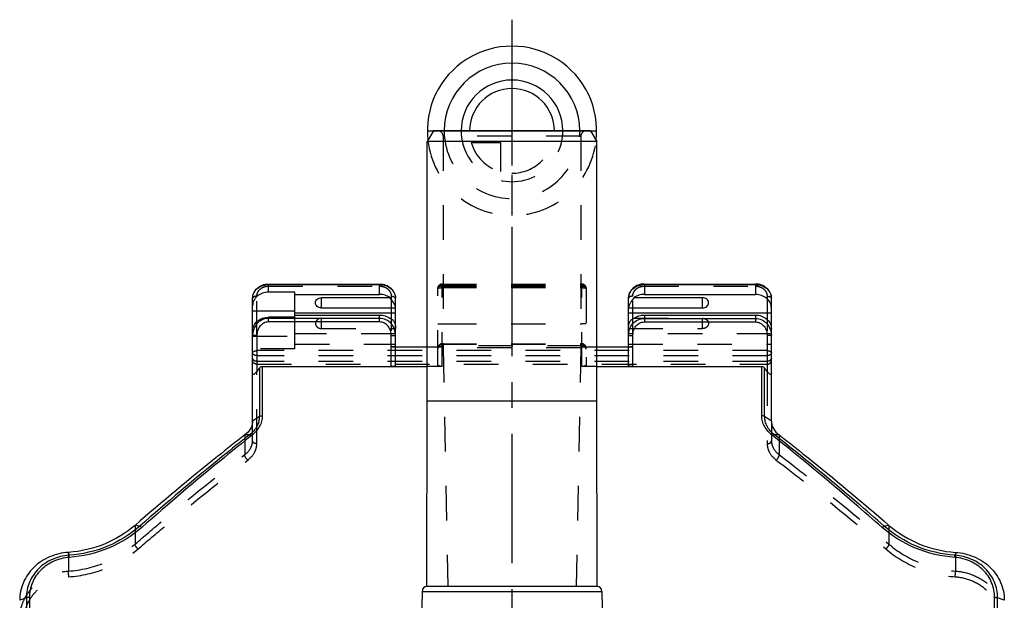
# Model space of a CAD drawing. Header units: millimetres. Extents: x 0 to 1000, y 0 to 1000.
# Tile 4 of 4: x 407 to 593, y 520 to 630. Entities that reach past the tile are written whole.
import ezdxf

# ---------------------------------------------------------------- set-up
doc = ezdxf.new("R2010")
doc.units = ezdxf.units.MM
doc.header["$LTSCALE"] = 65.185185
doc.linetypes.add('CENTER', pattern=[0.6, 0.375, -0.075, 0.075, -0.075])
doc.linetypes.add('HIDDEN', pattern=[0.2, 0.1, -0.1])
for name, color, linetype in [('ACHSEN_S', 7, 'CONTINUOUS'), ('FASEN', 7, 'CONTINUOUS'), ('FLAECHEN', 7, 'CONTINUOUS'), ('KOERPER', 7, 'CONTINUOUS'), ('KONST.EL_MIT_GEO', 7, 'CONTINUOUS'), ('KURVEN', 7, 'CONTINUOUS')]:
    doc.layers.add(name, color=color, linetype=linetype)

msp = doc.modelspace()

# ---------------------------------------------------------------- linework, layer by layer
at = {"layer": 'ACHSEN_S', "color": 40, "linetype": 'CENTER'}
msp.add_line((500, 629.68), (500, 370.32), dxfattribs=at)
at = {"layer": 'FASEN', "color": 7, "linetype": 'Continuous'}
for p, q in [((485.15, 608.68), (484, 606.68)), ((514.85, 608.68), (485.15, 608.68)), ((514.85, 608.68), (516, 606.68)), ((516, 606.68), (484, 606.68))]:
    msp.add_line(p, q, dxfattribs=at)
for points, knots in [([(451, 553.84), (451, 553.61), (450.93, 553.13), (450.54, 552.17), (449.97, 551.58), (449.54, 551.25)], [0, 0, 0, 0, 0.227981, 0.467699, 1, 1, 1, 1]), ([(549, 553.84), (549, 553.61), (549.07, 553.13), (549.46, 552.17), (550.03, 551.58), (550.46, 551.25)], [0, 0, 0, 0, 0.227981, 0.467699, 1, 1, 1, 1]), ([(449.54, 551.25), (447.81, 549.91), (440.78, 544.36), (433.91, 538.61), (428.79, 534.17)], [0, 0, 0, 0, 0.24361, 1, 1, 1, 1]), ([(550.46, 551.25), (552.19, 549.91), (559.22, 544.36), (566.09, 538.61), (571.21, 534.17)], [0, 0, 0, 0, 0.243613, 1, 1, 1, 1]), ([(428.79, 534.17), (427.08, 532.69), (423.08, 530.28), (418.54, 529.23), (416.22, 529.07)], [0, 0, 0, 0, 0.492259, 1, 1, 1, 1]), ([(571.21, 534.17), (572.92, 532.69), (576.92, 530.28), (581.46, 529.23), (583.78, 529.07)], [0, 0, 0, 0, 0.492234, 1, 1, 1, 1]), ([(416.22, 529.07), (414.99, 528.98), (412.58, 528.41), (410.01, 526.72), (408.48, 524.91), (407.64, 523.38), (407.12, 521.73), (407, 520.58), (407, 520.01)], [0, 0, 0, 0, 0.259754, 0.512394, 0.635983, 0.757913, 0.878957, 1, 1, 1, 1]), ([(583.78, 529.07), (585.01, 528.98), (587.42, 528.41), (589.99, 526.72), (591.52, 524.91), (592.36, 523.38), (592.88, 521.73), (593, 520.58), (593, 520.01)], [0, 0, 0, 0, 0.259773, 0.512406, 0.635992, 0.757919, 0.87896, 1, 1, 1, 1])]:
    msp.add_open_spline(points, degree=3, knots=knots, dxfattribs=at)
at = {"layer": 'FLAECHEN', "color": 8, "linetype": 'HIDDEN'}
for p, q in [((487, 567.68), (487.88, 522.68)), ((513, 567.68), (487, 567.68)), ((513, 567.68), (512.12, 522.68)), ((487.88, 522.68), (512.12, 522.68))]:
    msp.add_line(p, q, dxfattribs=at)
at = {"layer": 'KOERPER', "color": 7, "linetype": 'Continuous'}
for p, q in [((484, 557.68), (484, 606.68)), ((516, 557.68), (516, 606.68)), ((464, 575.24), (464, 577.18)), ((536, 575.24), (536, 577.18)), ((483.94, 522.68), (484, 557.68)), ((484, 557.68), (516, 557.68)), ((516.06, 522.68), (516, 557.68)), ((483.94, 522.68), (516.06, 522.68)), ((483, 521.7), (482.76, 508.1)), ((483, 521.7), (517, 521.7)), ((517, 521.7), (517.24, 508.1))]:
    msp.add_line(p, q, dxfattribs=at)
at = {"layer": 'KOERPER', "color": 8, "linetype": 'HIDDEN'}
for p, q in [((464, 571.34), (464, 573.28)), ((536, 571.34), (536, 573.28))]:
    msp.add_line(p, q, dxfattribs=at)
at = {"layer": 'KOERPER', "color": 7, "linetype": 'Continuous'}
for centre, start, end in [((484, 521.68), 93.5024, 179), ((516, 521.68), 1, 86.4976)]:
    msp.add_arc(centre, 1, start, end, dxfattribs=at)
for points in [[(464, 575.24), (463.86, 575.24), (463.57, 575.29), (463.2, 575.5), (462.94, 575.82), (462.85, 576.21), (462.94, 576.6), (463.2, 576.92), (463.57, 577.13), (463.86, 577.18), (464, 577.18)], [(536, 575.24), (536.14, 575.24), (536.43, 575.29), (536.8, 575.5), (537.06, 575.82), (537.15, 576.21), (537.06, 576.6), (536.8, 576.92), (536.43, 577.13), (536.14, 577.18), (536, 577.18)]]:
    msp.add_open_spline(points, degree=3, knots=[0, 0, 0, 0, 0.133171, 0.261701, 0.383392, 0.5, 0.616608, 0.738299, 0.866829, 1, 1, 1, 1], dxfattribs=at)
at = {"layer": 'KOERPER', "color": 8, "linetype": 'HIDDEN'}
for points in [[(464, 573.28), (463.86, 573.28), (463.57, 573.23), (463.2, 573.02), (462.94, 572.7), (462.85, 572.31), (462.94, 571.92), (463.2, 571.6), (463.57, 571.39), (463.86, 571.34), (464, 571.34)], [(536, 573.28), (536.14, 573.28), (536.43, 573.23), (536.8, 573.02), (537.06, 572.7), (537.15, 572.31), (537.06, 571.92), (536.8, 571.6), (536.43, 571.39), (536.14, 571.34), (536, 571.34)]]:
    msp.add_open_spline(points, degree=3, knots=[0, 0, 0, 0, 0.133171, 0.261701, 0.383392, 0.5, 0.616608, 0.738299, 0.866829, 1, 1, 1, 1], dxfattribs=at)
at = {"layer": 'KONST.EL_MIT_GEO', "color": 8, "linetype": 'HIDDEN'}
for p, q in [((514, 608.68), (486, 608.68)), ((487, 607.68), (487, 567.68)), ((513, 607.68), (487, 607.68)), ((513, 607.68), (513, 567.68)), ((454, 579.35), (475, 579.35)), ((486, 564.49), (486, 578.95)), ((486.8, 564.17), (486.8, 579.75)), ((486.8, 579.75), (513.2, 579.75)), ((486.8, 579.64), (513.2, 579.64)), ((486.8, 579.49), (513.2, 579.49)), ((486.8, 579.35), (513.2, 579.35)), ((486.8, 579.07), (513.2, 579.07)), ((513.2, 564.17), (513.2, 579.75)), ((514, 578.95), (514, 564.49)), ((525, 579.35), (546, 579.35)), ((451.8, 570.02), (451.8, 577.45)), ((477.2, 577.45), (477.2, 570.02)), ((522.8, 570.02), (522.8, 577.45)), ((548.2, 577.45), (548.2, 570.02)), ((459, 567.54), (459, 573.47)), ((464, 573.28), (476.94, 573.28)), ((523.06, 573.28), (536, 573.28)), ((464, 571.34), (478, 571.34)), ((486.8, 572.22), (513.2, 572.22)), ((522, 571.34), (536, 571.34)), ((451, 570.87), (451, 570.93)), ((451, 569.92), (459, 569.92)), ((478, 570.34), (459, 570.34)), ((549, 570.34), (522, 570.34)), ((459, 567.54), (451, 567.54)), ((459, 568.39), (478, 568.39)), ((477.2, 567.92), (478, 567.92)), ((484, 567.92), (486.8, 567.92)), ((486.8, 568.46), (513.2, 568.46)), ((486.8, 568.44), (513.2, 568.44)), ((486.8, 568.39), (513.2, 568.39)), ((513.2, 568.07), (486.8, 568.07)), ((513.2, 567.92), (516, 567.92)), ((522, 568.39), (549, 568.39)), ((522, 567.92), (522.8, 567.92)), ((548.2, 567.17), (451.8, 567.17)), ((548.2, 566.22), (451.8, 566.22)), ((548.2, 565.14), (451.8, 565.14)), ((451.8, 564.61), (548.2, 564.61)), ((486.8, 564.17), (484, 564.17)), ((516, 564.17), (513.2, 564.17)), ((451.8, 549.58), (451.8, 563.24)), ((548.2, 563.24), (548.2, 549.58)), ((451, 550.14), (451, 553.84)), ((549, 553.84), (549, 550.14)), ((449.54, 551.25), (449.54, 547.54)), ((550.46, 551.25), (550.46, 547.54)), ((428.79, 534.17), (428.79, 530.61)), ((571.21, 534.17), (571.21, 530.61)), ((416.22, 529.07), (416.22, 525.53)), ((583.78, 529.07), (583.78, 525.53))]:
    msp.add_line(p, q, dxfattribs=at)
at = {"layer": 'KONST.EL_MIT_GEO', "color": 7, "linetype": 'Continuous'}
for p, q in [((454, 578.22), (454, 579.75)), ((454, 579.75), (475, 579.75)), ((454, 579.64), (475, 579.64)), ((475, 577.79), (475, 579.75)), ((525, 579.75), (525, 577.79)), ((525, 579.75), (546, 579.75)), ((525, 579.64), (546, 579.64)), ((546, 579.75), (546, 577.79)), ((451, 570.93), (451, 577.05)), ((459, 578.22), (454, 578.22)), ((459, 573.47), (459, 578.22)), ((459, 577.79), (475, 577.79)), ((464, 577.18), (476.94, 577.18)), ((478, 564.32), (478, 577.05)), ((522, 564.32), (522, 577.05)), ((523.06, 577.18), (536, 577.18)), ((525, 577.79), (546, 577.79)), ((549, 553.84), (549, 577.05)), ((464, 575.24), (478, 575.24)), ((522, 575.24), (536, 575.24)), ((451, 574.67), (459, 574.67)), ((454, 572.59), (454, 573.47)), ((459, 573.47), (454, 573.47)), ((475, 573.27), (454, 573.27)), ((478, 574.24), (459, 574.24)), ((459, 573.89), (475, 573.89)), ((475, 572.59), (475, 573.89)), ((549, 574.24), (522, 574.24)), ((525, 573.89), (525, 572.59)), ((525, 573.89), (546, 573.89)), ((525, 573.27), (546, 573.27)), ((546, 573.89), (546, 572.59)), ((475, 572.59), (454, 572.59)), ((525, 572.59), (546, 572.59)), ((451, 553.84), (451, 570.87)), ((451.8, 570.02), (451.8, 563.24)), ((477.2, 564.17), (477.2, 570.02)), ((522.8, 564.17), (522.8, 570.02)), ((548.2, 570.02), (548.2, 563.24)), ((478, 567.92), (484, 567.92)), ((516, 567.92), (522, 567.92)), ((452.27, 563.86), (452.27, 554.71)), ((452.83, 564.17), (452.83, 554.85)), ((452.83, 564.17), (484, 564.17)), ((516, 564.17), (547.17, 564.17)), ((547.17, 554.86), (547.17, 564.17)), ((547.73, 554.71), (547.73, 563.86)), ((452.27, 554.71), (451, 553.84)), ((549, 553.84), (547.73, 554.71)), ((450.44, 551.29), (449.54, 551.25)), ((550.46, 551.25), (549.56, 551.29)), ((429.68, 534.01), (428.79, 534.17)), ((571.21, 534.17), (570.32, 534.01)), ((416.31, 528.51), (416.22, 529.07)), ((583.78, 529.07), (583.69, 528.51)), ((408.27, 520.49), (407, 520.01)), ((408.27, 520.49), (408.27, 436.87)), ((408.83, 520.58), (408.83, 436.78)), ((591.17, 436.78), (591.17, 520.58)), ((593, 520.01), (591.73, 520.49)), ((591.73, 436.87), (591.73, 520.49))]:
    msp.add_line(p, q, dxfattribs=at)
at = {"layer": 'KONST.EL_MIT_GEO', "color": 8, "linetype": 'HIDDEN'}
for centre, radius, start, end in [((486, 607.68), 1, 0, 90), ((514, 607.68), 1, 90, 180), ((486.8, 578.95), 0.8, 90, 180), ((486.46, 578.88), 0.465, 174.2596, 179.925), ((486.8, 578.72), 0.92, 89.9983, 103.0106), ((513.2, 578.95), 0.8, 0, 90), ((513.2, 578.72), 0.92, 85.6508, 89.9949), ((486.8, 567.66), 0.8, 90, 180), ((486.8, 567.59), 0.8, 90, 180), ((513.2, 567.66), 0.8, 0, 90), ((513.2, 567.59), 0.8, 0, 90)]:
    msp.add_arc(centre, radius, start, end, dxfattribs=at)
at = {"layer": 'KONST.EL_MIT_GEO', "color": 7, "linetype": 'Continuous'}
for centre, radius, start, end in [((454, 576.19), 3.46, 90.0021, 93.2557), ((525, 576.19), 3.46, 90.0021, 93.2557), ((475.75, 575.2), 2.25, 0, 1.1319), ((524.25, 575.2), 2.25, 178.8681, 180), ((475.75, 571.3), 2.25, 0, 1.1319), ((524.25, 571.3), 2.25, 178.8681, 180), ((454.54, 570.01), 3.54, 167.1053, 179.9941), ((454.48, 570.02), 3.48, 163.8235, 167.0712)]:
    msp.add_arc(centre, radius, start, end, dxfattribs=at)
at = {"layer": 'KONST.EL_MIT_GEO', "color": 8, "linetype": 'HIDDEN'}
for centre, start_param, end_param in [((477.2, 567.76), 0, 1.570796), ((486.8, 567.76), 1.570796, 3.141593), ((513.2, 567.76), 0, 1.570796), ((522.8, 567.76), 1.570796, 3.141593)]:
    msp.add_ellipse(centre, major_axis=(0.8, 0), ratio=0.202042, start_param=start_param, end_param=end_param, dxfattribs=at)
at = {"layer": 'KONST.EL_MIT_GEO', "color": 7, "linetype": 'Continuous'}
for points, knots in [([(451, 577.05), (451, 577.4), (451.17, 578.14), (451.85, 579.04), (452.85, 579.62), (453.62, 579.75), (454, 579.75)], [0, 0, 0, 0, 0.241875, 0.488275, 0.741559, 1, 1, 1, 1]), ([(451, 577.05), (451, 577.37), (451.15, 578.04), (451.78, 578.88), (452.71, 579.46), (453.43, 579.62), (453.8, 579.64)], [0, 0, 0, 0, 0.233823, 0.477129, 0.733654, 1, 1, 1, 1]), ([(475, 579.75), (475.38, 579.75), (476.15, 579.62), (477.15, 579.04), (477.83, 578.14), (478, 577.4), (478, 577.05)], [0, 0, 0, 0, 0.258443, 0.511726, 0.758124, 1, 1, 1, 1]), ([(475, 579.64), (475.39, 579.64), (476.16, 579.51), (477.15, 578.95), (477.83, 578.09), (478, 577.39), (478, 577.05)], [0, 0, 0, 0, 0.266328, 0.5234, 0.766782, 1, 1, 1, 1]), ([(525, 579.75), (524.62, 579.75), (523.85, 579.62), (522.85, 579.04), (522.17, 578.14), (522, 577.4), (522, 577.05)], [0, 0, 0, 0, 0.258443, 0.511726, 0.758124, 1, 1, 1, 1]), ([(522, 577.05), (522, 577.37), (522.15, 578.04), (522.78, 578.88), (523.71, 579.46), (524.43, 579.62), (524.8, 579.64)], [0, 0, 0, 0, 0.233823, 0.477129, 0.733654, 1, 1, 1, 1]), ([(549, 577.05), (549, 577.4), (548.83, 578.14), (548.15, 579.04), (547.15, 579.62), (546.38, 579.75), (546, 579.75)], [0, 0, 0, 0, 0.241875, 0.488275, 0.741559, 1, 1, 1, 1]), ([(546, 579.64), (546.39, 579.64), (547.16, 579.51), (548.15, 578.95), (548.83, 578.09), (549, 577.39), (549, 577.05)], [0, 0, 0, 0, 0.266328, 0.5234, 0.766782, 1, 1, 1, 1]), ([(454, 578.22), (453.61, 578.22), (452.84, 578.09), (451.85, 577.53), (451.17, 576.66), (451, 575.96), (451, 575.62)], [0, 0, 0, 0, 0.266328, 0.5234, 0.766782, 1, 1, 1, 1]), ([(476.94, 577.18), (476.67, 577.38), (476.04, 577.69), (475.35, 577.79), (475, 577.79)], [0, 0, 0, 0, 0.492773, 1, 1, 1, 1]), ([(477.97, 575.42), (477.94, 575.55), (477.83, 575.83), (477.52, 576.44), (477.18, 576.88), (476.94, 577.18)], [0, 0, 0, 0, 0.191326, 0.444646, 1, 1, 1, 1]), ([(523.06, 577.18), (522.81, 576.88), (522.47, 576.42), (522.16, 575.81), (522.05, 575.52), (522.03, 575.39)], [0, 0, 0, 0, 0.561013, 0.814265, 1, 1, 1, 1]), ([(525, 577.79), (524.65, 577.79), (523.96, 577.69), (523.33, 577.38), (523.06, 577.18)], [0, 0, 0, 0, 0.507227, 1, 1, 1, 1]), ([(549, 575.2), (549, 575.54), (548.83, 576.24), (548.15, 577.1), (547.16, 577.66), (546.39, 577.79), (546, 577.79)], [0, 0, 0, 0, 0.233218, 0.4766, 0.733672, 1, 1, 1, 1]), ([(477.99, 575.29), (477.99, 575.3), (477.99, 575.35), (477.98, 575.39), (477.97, 575.42)], [0, 0, 0, 0, 0.208456, 1, 1, 1, 1]), ([(478, 575.24), (478, 575.24), (478, 575.26), (478, 575.28), (477.99, 575.29)], [0, 0, 0, 0, 0.204477, 1, 1, 1, 1]), ([(522.03, 575.39), (522.02, 575.38), (522.01, 575.33), (522, 575.27), (522, 575.24)], [0, 0, 0, 0, 0.326375, 1, 1, 1, 1]), ([(451, 570.87), (451, 571.21), (451.17, 571.91), (451.85, 572.78), (452.84, 573.34), (453.61, 573.47), (454, 573.47)], [0, 0, 0, 0, 0.233218, 0.4766, 0.733672, 1, 1, 1, 1]), ([(454, 573.27), (453.67, 573.27), (453.02, 573.15), (452.16, 572.65), (451.5, 571.91), (451.23, 571.3), (451.14, 570.99)], [0, 0, 0, 0, 0.250367, 0.500536, 0.750405, 1, 1, 1, 1]), ([(475, 573.89), (475.35, 573.89), (476.04, 573.79), (476.67, 573.48), (476.94, 573.28)], [0, 0, 0, 0, 0.507227, 1, 1, 1, 1]), ([(478, 570.01), (478, 570.42), (477.86, 571.24), (477.23, 572.32), (476.23, 573.08), (475.41, 573.27), (475, 573.27)], [0, 0, 0, 0, 0.249694, 0.499564, 0.749693, 1, 1, 1, 1]), ([(476.94, 573.28), (477.09, 573.24), (477.41, 573.08), (477.77, 572.63), (477.97, 572.02), (478, 571.57), (478, 571.34)], [0, 0, 0, 0, 0.199783, 0.432362, 0.707921, 1, 1, 1, 1]), ([(522, 571.34), (522, 571.57), (522.03, 572.02), (522.23, 572.63), (522.59, 573.08), (522.91, 573.24), (523.06, 573.28)], [0, 0, 0, 0, 0.292083, 0.567609, 0.800177, 1, 1, 1, 1]), ([(522, 570.01), (522, 570.42), (522.14, 571.24), (522.77, 572.32), (523.77, 573.08), (524.59, 573.27), (525, 573.27)], [0, 0, 0, 0, 0.249703, 0.499581, 0.749723, 1, 1, 1, 1]), ([(523.06, 573.28), (523.33, 573.48), (523.96, 573.79), (524.65, 573.89), (525, 573.89)], [0, 0, 0, 0, 0.492773, 1, 1, 1, 1]), ([(546, 573.89), (546.39, 573.89), (547.16, 573.76), (548.15, 573.2), (548.83, 572.34), (549, 571.64), (549, 571.3)], [0, 0, 0, 0, 0.266328, 0.5234, 0.766782, 1, 1, 1, 1]), ([(546, 573.27), (546.41, 573.27), (547.23, 573.08), (548.23, 572.32), (548.86, 571.24), (549, 570.42), (549, 570.01)], [0, 0, 0, 0, 0.250275, 0.500418, 0.750297, 1, 1, 1, 1]), ([(454, 572.59), (453.69, 572.59), (453.06, 572.43), (452.34, 571.8), (451.9, 570.96), (451.8, 570.34), (451.8, 570.02)], [0, 0, 0, 0, 0.24929, 0.499148, 0.749472, 1, 1, 1, 1]), ([(477.2, 570.02), (477.2, 570.34), (477.1, 570.96), (476.66, 571.8), (475.94, 572.43), (475.31, 572.59), (475, 572.59)], [0, 0, 0, 0, 0.250528, 0.500852, 0.750711, 1, 1, 1, 1]), ([(522.8, 570.02), (522.8, 570.34), (522.9, 570.96), (523.34, 571.8), (524.06, 572.43), (524.69, 572.59), (525, 572.59)], [0, 0, 0, 0, 0.250537, 0.500869, 0.750742, 1, 1, 1, 1]), ([(546, 572.59), (546.31, 572.59), (546.94, 572.43), (547.66, 571.8), (548.1, 570.96), (548.2, 570.34), (548.2, 570.02)], [0, 0, 0, 0, 0.249257, 0.49913, 0.749462, 1, 1, 1, 1]), ([(451.8, 570.02), (451.7, 570.02), (451.55, 570.02), (451.36, 570.02), (451.24, 570.02), (451.14, 570.02), (451.08, 570.02), (451.04, 570.02), (451.02, 570.01), (451.01, 570.01), (451, 570.01), (451, 570.01)], [0, 0, 0, 0, 0.382486, 0.555238, 0.706713, 0.831026, 0.923423, 0.956513, 0.980397, 0.994884, 1, 1, 1, 1]), ([(477.2, 570.02), (477.3, 570.02), (477.45, 570.02), (477.64, 570.02), (477.76, 570.02), (477.86, 570.02), (477.92, 570.02), (477.96, 570.02), (477.98, 570.01), (477.99, 570.01), (478, 570.01), (478, 570.01)], [0, 0, 0, 0, 0.382486, 0.555238, 0.706713, 0.831026, 0.923423, 0.956513, 0.980397, 0.994884, 1, 1, 1, 1]), ([(522, 570.01), (522, 570.01), (522.01, 570.01), (522.02, 570.01), (522.04, 570.02), (522.08, 570.02), (522.14, 570.02), (522.24, 570.02), (522.36, 570.02), (522.55, 570.02), (522.7, 570.02), (522.8, 570.02)], [0, 0, 0, 0, 0.005116, 0.019603, 0.043487, 0.076577, 0.168974, 0.293287, 0.444762, 0.617514, 1, 1, 1, 1]), ([(549, 570.01), (549, 570.01), (548.99, 570.01), (548.98, 570.01), (548.96, 570.02), (548.92, 570.02), (548.86, 570.02), (548.76, 570.02), (548.64, 570.02), (548.45, 570.02), (548.3, 570.02), (548.2, 570.02)], [0, 0, 0, 0, 0.005116, 0.019603, 0.043487, 0.076577, 0.168974, 0.293287, 0.444762, 0.617514, 1, 1, 1, 1]), ([(452.27, 563.86), (452.33, 563.95), (452.5, 564.1), (452.72, 564.17), (452.83, 564.17)], [0, 0, 0, 0, 0.501051, 1, 1, 1, 1]), ([(478, 564.32), (478, 564.3), (477.9, 564.24), (477.75, 564.21), (477.49, 564.17), (477.3, 564.17), (477.2, 564.17)], [0, 0, 0, 0, 0.100836, 0.315146, 0.629184, 1, 1, 1, 1]), ([(522.8, 564.17), (522.7, 564.17), (522.51, 564.17), (522.25, 564.21), (522.1, 564.24), (522, 564.3), (522, 564.32)], [0, 0, 0, 0, 0.370816, 0.684854, 0.899164, 1, 1, 1, 1]), ([(547.17, 564.17), (547.28, 564.17), (547.5, 564.1), (547.67, 563.95), (547.73, 563.86)], [0, 0, 0, 0, 0.49895, 1, 1, 1, 1]), ([(451.8, 563.24), (451.72, 563.14), (451.6, 563), (451.43, 562.83), (451.3, 562.73), (451.18, 562.66), (451.06, 562.67), (451, 562.76), (451, 562.83), (451, 562.86)], [0, 0, 0, 0, 0.325336, 0.482327, 0.627016, 0.745251, 0.828152, 0.904856, 1, 1, 1, 1]), ([(549, 562.86), (549, 562.83), (549, 562.76), (548.94, 562.67), (548.82, 562.66), (548.7, 562.73), (548.57, 562.83), (548.4, 563), (548.28, 563.14), (548.2, 563.24)], [0, 0, 0, 0, 0.095143, 0.171839, 0.25471, 0.372931, 0.517628, 0.67464, 1, 1, 1, 1]), ([(452.27, 554.71), (452.27, 554.4), (452.19, 553.76), (451.69, 552.51), (450.99, 551.72), (450.44, 551.29)], [0, 0, 0, 0, 0.232468, 0.474265, 1, 1, 1, 1]), ([(452.83, 554.85), (452.83, 554.52), (452.73, 553.83), (452.18, 552.47), (451.41, 551.61), (450.81, 551.14)], [0, 0, 0, 0, 0.232996, 0.475193, 1, 1, 1, 1]), ([(452.27, 554.71), (452.3, 554.73), (452.48, 554.81), (452.68, 554.86), (452.83, 554.85)], [0, 0, 0, 0, 0.228471, 1, 1, 1, 1]), ([(549.19, 551.14), (548.59, 551.61), (547.82, 552.47), (547.27, 553.83), (547.17, 554.52), (547.17, 554.86)], [0, 0, 0, 0, 0.524811, 0.766999, 1, 1, 1, 1]), ([(547.73, 554.71), (547.7, 554.73), (547.52, 554.81), (547.32, 554.86), (547.17, 554.86)], [0, 0, 0, 0, 0.229089, 1, 1, 1, 1]), ([(549.56, 551.29), (549.01, 551.72), (548.31, 552.51), (547.81, 553.76), (547.73, 554.4), (547.73, 554.71)], [0, 0, 0, 0, 0.525727, 0.76752, 1, 1, 1, 1]), ([(450.44, 551.29), (448.71, 549.93), (441.67, 544.31), (434.8, 538.49), (429.68, 534.01)], [0, 0, 0, 0, 0.244381, 1, 1, 1, 1]), ([(450.81, 551.14), (449.08, 549.77), (442.06, 544.13), (435.19, 538.29), (430.08, 533.78)], [0, 0, 0, 0, 0.244362, 1, 1, 1, 1]), ([(450.44, 551.29), (450.46, 551.29), (450.6, 551.28), (450.72, 551.2), (450.81, 551.14)], [0, 0, 0, 0, 0.208626, 1, 1, 1, 1]), ([(549.56, 551.29), (549.54, 551.29), (549.4, 551.28), (549.28, 551.2), (549.19, 551.14)], [0, 0, 0, 0, 0.206879, 1, 1, 1, 1]), ([(569.92, 533.78), (568.19, 535.3), (561.4, 541.22), (554.45, 546.97), (549.19, 551.14)], [0, 0, 0, 0, 0.255365, 1, 1, 1, 1]), ([(570.32, 534.01), (568.59, 535.52), (561.79, 541.42), (554.83, 547.14), (549.56, 551.29)], [0, 0, 0, 0, 0.255348, 1, 1, 1, 1]), ([(429.68, 534.01), (427.88, 532.42), (423.63, 529.82), (418.79, 528.69), (416.31, 528.51)], [0, 0, 0, 0, 0.491723, 1, 1, 1, 1]), ([(430.08, 533.78), (430.01, 533.84), (429.89, 533.93), (429.75, 533.99), (429.68, 534.01)], [0, 0, 0, 0, 0.572997, 1, 1, 1, 1]), ([(569.92, 533.78), (569.99, 533.84), (570.11, 533.93), (570.25, 533.99), (570.32, 534.01)], [0, 0, 0, 0, 0.572993, 1, 1, 1, 1]), ([(583.69, 528.51), (581.21, 528.69), (576.37, 529.82), (572.12, 532.42), (570.32, 534.01)], [0, 0, 0, 0, 0.508277, 1, 1, 1, 1]), ([(430.08, 533.78), (428.23, 532.15), (423.88, 529.46), (418.9, 528.29), (416.36, 528.11)], [0, 0, 0, 0, 0.49176, 1, 1, 1, 1]), ([(583.64, 528.11), (581.1, 528.29), (576.12, 529.46), (571.77, 532.15), (569.92, 533.78)], [0, 0, 0, 0, 0.50824, 1, 1, 1, 1]), ([(416.31, 528.51), (415.24, 528.44), (413.12, 527.93), (410.87, 526.42), (409.54, 524.81), (408.81, 523.46), (408.36, 522), (408.27, 520.99), (408.27, 520.49)], [0, 0, 0, 0, 0.259532, 0.511892, 0.635515, 0.757591, 0.878822, 1, 1, 1, 1]), ([(416.36, 528.11), (416.35, 528.19), (416.34, 528.33), (416.32, 528.46), (416.31, 528.51)], [0, 0, 0, 0, 0.616145, 1, 1, 1, 1]), ([(583.64, 528.11), (583.65, 528.19), (583.66, 528.33), (583.68, 528.46), (583.69, 528.51)], [0, 0, 0, 0, 0.61618, 1, 1, 1, 1]), ([(591.73, 520.49), (591.73, 520.99), (591.64, 522), (591.19, 523.46), (590.46, 524.81), (589.13, 526.42), (586.88, 527.93), (584.76, 528.44), (583.69, 528.51)], [0, 0, 0, 0, 0.121178, 0.24241, 0.364485, 0.488108, 0.740468, 1, 1, 1, 1]), ([(416.36, 528.11), (415.35, 528.04), (413.37, 527.56), (410.88, 525.87), (409.22, 523.43), (408.83, 521.52), (408.83, 520.58)], [0, 0, 0, 0, 0.259983, 0.512852, 0.758032, 1, 1, 1, 1]), ([(591.17, 520.58), (591.17, 521.52), (590.78, 523.43), (589.12, 525.87), (586.63, 527.56), (584.65, 528.04), (583.64, 528.11)], [0, 0, 0, 0, 0.241968, 0.487148, 0.740016, 1, 1, 1, 1]), ([(408.83, 520.58), (408.78, 520.58), (408.59, 520.57), (408.4, 520.54), (408.27, 520.49)], [0, 0, 0, 0, 0.271989, 1, 1, 1, 1]), ([(591.17, 520.58), (591.22, 520.58), (591.41, 520.57), (591.6, 520.54), (591.73, 520.49)], [0, 0, 0, 0, 0.272084, 1, 1, 1, 1])]:
    msp.add_open_spline(points, degree=3, knots=knots, dxfattribs=at)
at = {"layer": 'KONST.EL_MIT_GEO', "color": 8, "linetype": 'HIDDEN'}
for points, knots in [([(451.8, 577.45), (451.8, 577.7), (451.92, 578.21), (452.42, 578.84), (453.15, 579.26), (453.72, 579.35), (454, 579.35)], [0, 0, 0, 0, 0.233217, 0.4766, 0.733673, 1, 1, 1, 1]), ([(475, 579.35), (475.28, 579.35), (475.85, 579.26), (476.58, 578.84), (477.08, 578.21), (477.2, 577.7), (477.2, 577.45)], [0, 0, 0, 0, 0.266327, 0.5234, 0.766783, 1, 1, 1, 1]), ([(486, 578.95), (486, 579.03), (486.03, 579.18), (486.2, 579.46), (486.43, 579.58), (486.59, 579.62)], [0, 0, 0, 0, 0.23749, 0.482491, 1, 1, 1, 1]), ([(486.8, 579.35), (486.7, 579.35), (486.5, 579.33), (486.25, 579.25), (486.06, 579.13), (486, 579.01), (486, 578.95)], [0, 0, 0, 0, 0.319625, 0.603866, 0.828855, 1, 1, 1, 1]), ([(486.11, 579.19), (486.09, 579.17), (486.04, 579.09), (486.01, 579), (486, 578.93)], [0, 0, 0, 0, 0.260603, 1, 1, 1, 1]), ([(486, 578.88), (486, 578.9), (486.04, 578.95), (486.08, 578.97), (486.11, 578.98)], [0, 0, 0, 0, 0.37301, 1, 1, 1, 1]), ([(486.8, 579.49), (486.66, 579.49), (486.4, 579.44), (486.18, 579.29), (486.11, 579.19)], [0, 0, 0, 0, 0.528071, 1, 1, 1, 1]), ([(486.11, 578.98), (486.12, 578.98), (486.15, 578.99), (486.19, 579), (486.22, 579.01)], [0, 0, 0, 0, 0.224954, 1, 1, 1, 1]), ([(486.22, 579.01), (486.26, 579.02), (486.45, 579.06), (486.65, 579.07), (486.8, 579.07)], [0, 0, 0, 0, 0.212872, 1, 1, 1, 1]), ([(513.89, 579.19), (513.82, 579.29), (513.6, 579.44), (513.34, 579.49), (513.2, 579.49)], [0, 0, 0, 0, 0.471929, 1, 1, 1, 1]), ([(513.2, 579.35), (513.3, 579.35), (513.5, 579.33), (513.75, 579.25), (513.94, 579.13), (514, 579.01), (514, 578.95)], [0, 0, 0, 0, 0.319625, 0.603866, 0.828855, 1, 1, 1, 1]), ([(513.2, 579.07), (513.25, 579.07), (513.45, 579.06), (513.65, 579.04), (513.78, 579.01)], [0, 0, 0, 0, 0.277658, 1, 1, 1, 1]), ([(513.27, 579.64), (513.46, 579.63), (513.74, 579.51), (513.96, 579.21), (514, 579.04), (514, 578.95)], [0, 0, 0, 0, 0.519093, 0.764191, 1, 1, 1, 1]), ([(513.78, 579.01), (513.83, 579), (513.91, 578.98), (513.99, 578.93), (514, 578.9)], [0, 0, 0, 0, 0.640871, 1, 1, 1, 1]), ([(522.8, 577.45), (522.8, 577.7), (522.92, 578.21), (523.42, 578.84), (524.15, 579.26), (524.72, 579.35), (525, 579.35)], [0, 0, 0, 0, 0.233217, 0.4766, 0.733673, 1, 1, 1, 1]), ([(546, 579.35), (546.28, 579.35), (546.85, 579.26), (547.58, 578.84), (548.08, 578.21), (548.2, 577.7), (548.2, 577.45)], [0, 0, 0, 0, 0.266327, 0.5234, 0.766783, 1, 1, 1, 1]), ([(451.8, 577.45), (451.7, 577.45), (451.5, 577.43), (451.25, 577.35), (451.06, 577.23), (451, 577.1), (451, 577.05)], [0, 0, 0, 0, 0.319622, 0.603861, 0.82885, 1, 1, 1, 1]), ([(477.2, 577.45), (477.3, 577.45), (477.5, 577.43), (477.75, 577.35), (477.94, 577.23), (478, 577.1), (478, 577.05)], [0, 0, 0, 0, 0.319622, 0.603861, 0.82885, 1, 1, 1, 1]), ([(522.8, 577.45), (522.7, 577.45), (522.5, 577.43), (522.25, 577.35), (522.06, 577.23), (522, 577.1), (522, 577.05)], [0, 0, 0, 0, 0.319622, 0.603861, 0.82885, 1, 1, 1, 1]), ([(548.2, 577.45), (548.3, 577.45), (548.5, 577.43), (548.75, 577.35), (548.94, 577.23), (549, 577.1), (549, 577.05)], [0, 0, 0, 0, 0.319622, 0.603861, 0.82885, 1, 1, 1, 1]), ([(486, 572.21), (486, 572.21), (486.01, 572.21), (486.02, 572.21), (486.04, 572.22), (486.08, 572.22), (486.14, 572.22), (486.24, 572.22), (486.36, 572.22), (486.55, 572.22), (486.7, 572.22), (486.8, 572.22)], [0, 0, 0, 0, 0.005116, 0.019603, 0.043487, 0.076577, 0.168974, 0.293287, 0.444762, 0.617514, 1, 1, 1, 1]), ([(514, 572.21), (514, 572.21), (513.99, 572.21), (513.98, 572.21), (513.96, 572.22), (513.92, 572.22), (513.86, 572.22), (513.76, 572.22), (513.64, 572.22), (513.45, 572.22), (513.3, 572.22), (513.2, 572.22)], [0, 0, 0, 0, 0.005116, 0.019603, 0.043487, 0.076577, 0.168974, 0.293287, 0.444762, 0.617514, 1, 1, 1, 1]), ([(486, 567.65), (486, 567.75), (486.04, 567.96), (486.22, 568.22), (486.49, 568.4), (486.7, 568.44), (486.8, 568.44)], [0, 0, 0, 0, 0.248733, 0.498184, 0.748699, 1, 1, 1, 1]), ([(486, 567.42), (486, 567.51), (486.03, 567.63), (486.09, 567.72), (486.11, 567.75)], [0, 0, 0, 0, 0.741353, 1, 1, 1, 1]), ([(486.11, 567.75), (486.18, 567.85), (486.4, 568.02), (486.66, 568.07), (486.8, 568.07)], [0, 0, 0, 0, 0.478832, 1, 1, 1, 1]), ([(514, 567.65), (514, 567.75), (513.96, 567.96), (513.78, 568.22), (513.51, 568.4), (513.3, 568.44), (513.2, 568.44)], [0, 0, 0, 0, 0.248733, 0.498184, 0.748699, 1, 1, 1, 1]), ([(513.89, 567.75), (513.82, 567.85), (513.6, 568.02), (513.34, 568.07), (513.2, 568.07)], [0, 0, 0, 0, 0.478832, 1, 1, 1, 1]), ([(514, 567.42), (514, 567.51), (513.97, 567.63), (513.91, 567.72), (513.89, 567.75)], [0, 0, 0, 0, 0.741353, 1, 1, 1, 1]), ([(451, 566.77), (451, 566.83), (451.06, 566.95), (451.25, 567.07), (451.5, 567.15), (451.7, 567.17), (451.8, 567.17)], [0, 0, 0, 0, 0.171147, 0.396136, 0.680376, 1, 1, 1, 1]), ([(451.8, 566.22), (451.7, 566.22), (451.5, 566.25), (451.24, 566.36), (451.05, 566.54), (451, 566.7), (451, 566.77)], [0, 0, 0, 0, 0.291079, 0.559987, 0.794059, 1, 1, 1, 1]), ([(451.8, 565.14), (451.7, 565.14), (451.49, 565.17), (451.23, 565.3), (451.05, 565.51), (451, 565.68), (451, 565.76)], [0, 0, 0, 0, 0.2786, 0.541163, 0.779696, 1, 1, 1, 1]), ([(548.2, 567.17), (548.3, 567.17), (548.5, 567.15), (548.75, 567.07), (548.94, 566.95), (549, 566.83), (549, 566.77)], [0, 0, 0, 0, 0.319618, 0.603858, 0.828849, 1, 1, 1, 1]), ([(549, 566.77), (549, 566.7), (548.95, 566.54), (548.76, 566.36), (548.5, 566.25), (548.3, 566.22), (548.2, 566.22)], [0, 0, 0, 0, 0.205942, 0.440015, 0.708925, 1, 1, 1, 1]), ([(549, 565.76), (549, 565.68), (548.95, 565.51), (548.77, 565.3), (548.51, 565.17), (548.3, 565.14), (548.2, 565.14)], [0, 0, 0, 0, 0.220304, 0.458837, 0.7214, 1, 1, 1, 1]), ([(451.8, 564.61), (451.6, 564.61), (451.29, 564.71), (451.04, 565.02), (451, 565.2), (451, 565.29)], [0, 0, 0, 0, 0.522439, 0.766986, 1, 1, 1, 1]), ([(486.8, 564.17), (486.66, 564.17), (486.47, 564.19), (486.26, 564.25), (486.11, 564.31), (486, 564.41), (486, 564.49)], [0, 0, 0, 0, 0.464549, 0.6168, 0.733473, 1, 1, 1, 1]), ([(514, 564.49), (514, 564.41), (513.89, 564.31), (513.74, 564.25), (513.53, 564.19), (513.34, 564.17), (513.2, 564.17)], [0, 0, 0, 0, 0.266528, 0.383201, 0.535452, 1, 1, 1, 1]), ([(548.2, 564.61), (548.4, 564.61), (548.71, 564.71), (548.96, 565.02), (549, 565.2), (549, 565.29)], [0, 0, 0, 0, 0.522439, 0.766986, 1, 1, 1, 1]), ([(449.54, 547.54), (449.97, 547.87), (450.54, 548.47), (450.93, 549.42), (451, 549.91), (451, 550.14)], [0, 0, 0, 0, 0.530867, 0.770962, 1, 1, 1, 1]), ([(450.1, 546.5), (450.61, 546.89), (451.26, 547.6), (451.72, 548.73), (451.8, 549.3), (451.8, 549.58)], [0, 0, 0, 0, 0.526885, 0.768281, 1, 1, 1, 1]), ([(451.8, 549.58), (451.7, 549.58), (451.5, 549.61), (451.24, 549.72), (451.05, 549.91), (451, 550.07), (451, 550.14)], [0, 0, 0, 0, 0.28873, 0.556454, 0.791362, 1, 1, 1, 1]), ([(548.2, 549.58), (548.3, 549.58), (548.5, 549.61), (548.76, 549.72), (548.95, 549.91), (549, 550.07), (549, 550.14)], [0, 0, 0, 0, 0.28873, 0.556454, 0.791362, 1, 1, 1, 1]), ([(548.2, 549.58), (548.2, 549.3), (548.28, 548.73), (548.74, 547.6), (549.39, 546.89), (549.9, 546.5)], [0, 0, 0, 0, 0.231717, 0.473113, 1, 1, 1, 1]), ([(549, 550.14), (549, 549.91), (549.07, 549.42), (549.46, 548.47), (550.03, 547.87), (550.46, 547.54)], [0, 0, 0, 0, 0.229037, 0.469131, 1, 1, 1, 1]), ([(428.79, 530.61), (430.52, 532.11), (437.31, 537.9), (444.26, 543.5), (449.54, 547.54)], [0, 0, 0, 0, 0.255852, 1, 1, 1, 1]), ([(450.1, 546.5), (449.92, 546.63), (449.7, 546.9), (449.54, 547.27), (449.52, 547.47), (449.54, 547.54)], [0, 0, 0, 0, 0.550217, 0.804092, 1, 1, 1, 1]), ([(549.9, 546.5), (550.08, 546.63), (550.3, 546.9), (550.46, 547.27), (550.48, 547.47), (550.46, 547.54)], [0, 0, 0, 0, 0.550217, 0.804092, 1, 1, 1, 1]), ([(550.46, 547.54), (552.19, 546.22), (559.23, 540.73), (566.1, 535.03), (571.21, 530.61)], [0, 0, 0, 0, 0.243833, 1, 1, 1, 1]), ([(429.35, 529.71), (431.08, 531.19), (437.88, 536.93), (444.83, 542.5), (450.1, 546.5)], [0, 0, 0, 0, 0.255799, 1, 1, 1, 1]), ([(549.9, 546.5), (551.63, 545.19), (558.67, 539.75), (565.54, 534.09), (570.65, 529.71)], [0, 0, 0, 0, 0.243888, 1, 1, 1, 1]), ([(416.22, 525.53), (418.54, 525.69), (423.08, 526.73), (427.08, 529.14), (428.79, 530.61)], [0, 0, 0, 0, 0.508461, 1, 1, 1, 1]), ([(429.35, 529.71), (429.2, 529.84), (429, 530.07), (428.83, 530.39), (428.78, 530.55), (428.79, 530.61)], [0, 0, 0, 0, 0.574209, 0.821422, 1, 1, 1, 1]), ([(570.65, 529.71), (570.8, 529.84), (571, 530.07), (571.17, 530.39), (571.22, 530.55), (571.21, 530.61)], [0, 0, 0, 0, 0.574209, 0.821422, 1, 1, 1, 1]), ([(571.21, 530.61), (572.92, 529.14), (576.92, 526.73), (581.46, 525.69), (583.78, 525.53)], [0, 0, 0, 0, 0.491539, 1, 1, 1, 1]), ([(416.28, 524.46), (418.69, 524.62), (423.41, 525.69), (427.58, 528.18), (429.35, 529.71)], [0, 0, 0, 0, 0.508338, 1, 1, 1, 1]), ([(570.65, 529.71), (572.42, 528.18), (576.59, 525.69), (581.31, 524.62), (583.72, 524.46)], [0, 0, 0, 0, 0.491662, 1, 1, 1, 1]), ([(407, 516.45), (407, 517.03), (407.12, 518.18), (407.63, 519.83), (408.48, 521.37), (410.01, 523.18), (412.58, 524.87), (414.99, 525.44), (416.22, 525.53)], [0, 0, 0, 0, 0.121234, 0.242449, 0.364482, 0.488066, 0.740404, 1, 1, 1, 1]), ([(416.28, 524.46), (416.26, 524.66), (416.24, 525.01), (416.22, 525.37), (416.22, 525.53)], [0, 0, 0, 0, 0.566389, 1, 1, 1, 1]), ([(583.72, 524.46), (583.74, 524.66), (583.76, 525.01), (583.78, 525.37), (583.78, 525.53)], [0, 0, 0, 0, 0.56639, 1, 1, 1, 1]), ([(583.78, 525.53), (585.01, 525.44), (587.42, 524.87), (589.99, 523.18), (591.52, 521.37), (592.37, 519.83), (592.88, 518.18), (593, 517.03), (593, 516.45)], [0, 0, 0, 0, 0.259596, 0.511935, 0.635518, 0.757551, 0.878766, 1, 1, 1, 1]), ([(407.8, 516.16), (407.8, 516.68), (407.91, 517.74), (408.39, 519.26), (409.17, 520.66), (410.58, 522.32), (412.95, 523.86), (415.15, 524.38), (416.28, 524.46)], [0, 0, 0, 0, 0.121424, 0.242768, 0.364868, 0.488463, 0.74068, 1, 1, 1, 1]), ([(583.72, 524.46), (584.85, 524.38), (587.05, 523.86), (589.42, 522.32), (590.83, 520.66), (591.61, 519.26), (592.09, 517.74), (592.2, 516.68), (592.2, 516.16)], [0, 0, 0, 0, 0.25932, 0.511537, 0.635132, 0.757232, 0.878576, 1, 1, 1, 1])]:
    msp.add_open_spline(points, degree=3, knots=knots, dxfattribs=at)
for points in [[(513.96, 579.07), (513.95, 579.11), (513.92, 579.15), (513.89, 579.19)], [(514, 578.88), (514, 578.95), (513.99, 579.01), (513.96, 579.07)], [(514, 578.9), (514, 578.89), (514, 578.89), (514, 578.88)]]:
    msp.add_open_spline(points, degree=3, dxfattribs=at)
at = {"layer": 'KONST.EL_MIT_GEO', "color": 7, "linetype": 'Continuous'}
for points in [[(452.27, 563.86), (452.11, 563.65), (451.96, 563.45), (451.8, 563.24)], [(548.2, 563.24), (548.04, 563.45), (547.89, 563.65), (547.73, 563.86)]]:
    msp.add_open_spline(points, degree=3, dxfattribs=at)
at = {"layer": 'KURVEN', "color": 40, "linetype": 'Continuous'}
for p, q in [((500, 624.68), (500, 608.68)), ((484, 608.68), (516, 608.68))]:
    msp.add_line(p, q, dxfattribs=at)
at = {"layer": 'KURVEN', "color": 8, "linetype": 'HIDDEN'}
for p, q in [((500, 608.68), (500, 592.68)), ((492.31, 606.48), (497.8, 606.48)), ((497.8, 606.48), (497.8, 600.99))]:
    msp.add_line(p, q, dxfattribs=at)
at = {"layer": 'KURVEN', "color": 40, "linetype": 'Continuous'}
for radius, start, end in [(16, 353.482, 186.518), (12.8, 0, 180), (9.6, 0.0001, 180), (8, 0.0001, 180)]:
    msp.add_arc((500, 608.68), radius, start, end, dxfattribs=at)
at = {"layer": 'KURVEN', "color": 8, "linetype": 'HIDDEN'}
for radius, start, end in [(12.8, 180, 360), (9.6, 180, 0.0001), (8, 270, 0.0001), (16, 186.518, 353.482), (8, 195.962, 254.038)]:
    msp.add_arc((500, 608.68), radius, start, end, dxfattribs=at)

doc.saveas('drawing.dxf')
